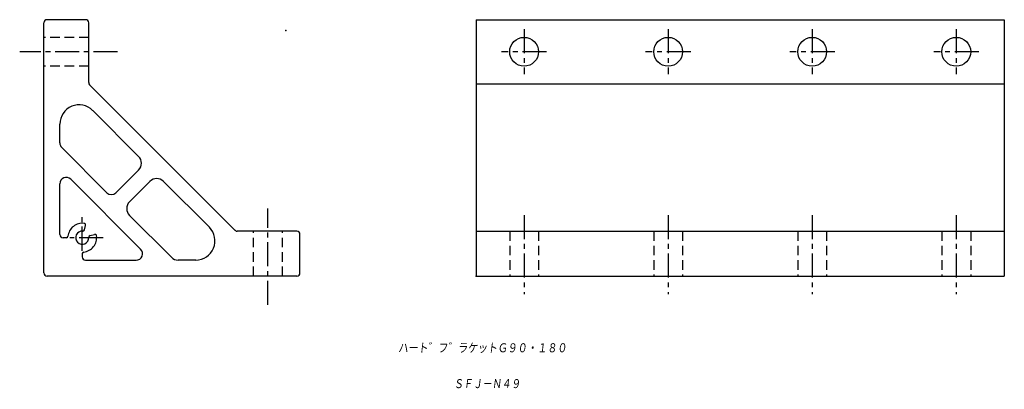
# Model space of a CAD drawing. Extents: x -105 to 203, y -97 to 18.
import ezdxf

# ---------------------------------------------------------------- set-up
doc = ezdxf.new("R2010")
doc.units = 0
doc.linetypes.add('CENTER', pattern=[12, 7.5, -1.5, 1.5, -1.5])
doc.linetypes.add('DASHED', pattern=[4.5, 3, -1.5])
doc.layers.get('0').update_dxf_attribs({"linetype": 'CONTINUOUS'})
doc.styles.get("Standard").update_dxf_attribs({"font": 'txt', "bigfont": 'BIGFONT'})

msp = doc.modelspace()

# ---------------------------------------------------------------- linework, layer by layer
at = {"color": 7, "linetype": 'CONTINUOUS'}
for p, q in [((-97.12, -60.74), (-97.12, 17.26)), ((-84.12, 18.26), (-96.12, 18.26)), ((-83.12, -1.33), (-83.12, 17.26)), ((37.88, 18.26), (202.88, 18.26)), ((37.88, 18.26), (37.88, -61.74)), ((202.88, 18.26), (202.88, -61.74)), ((-82.82, -2.04), (-37.41, -47.45)), ((37.88, -1.74), (202.88, -1.74)), ((-81.87, -10.06), (-67.54, -24.39)), ((-92.12, -20.2), (-92.12, -14.3)), ((-91.53, -21.61), (-77.44, -35.7)), ((-74.61, -35.7), (-67.54, -28.63)), ((-92.12, -48.74), (-92.12, -32.93)), ((-88.7, -31.51), (-66.89, -53.33)), ((-70.37, -38.53), (-64.01, -32.17)), ((-59.76, -32.17), (-45.43, -46.5)), ((-70.37, -42.78), (-57.28, -55.87)), ((-84.47, -47.33), (-84.09, -45.91)), ((-82.7, -49.1), (-81.28, -48.72)), ((-18.12, -47.74), (-36.7, -47.74)), ((-17.12, -60.74), (-17.12, -48.74)), ((37.88, -47.74), (202.88, -47.74)), ((-90.09, -49.74), (-91.12, -49.74)), ((-85.12, -54.72), (-85.12, -55.74)), ((-84.12, -56.74), (-68.3, -56.74)), ((-49.67, -56.74), (-55.16, -56.74)), ((-18.12, -61.74), (-96.12, -61.74)), ((37.88, -61.74), (202.88, -61.74))]:
    msp.add_line(p, q, dxfattribs=at)
at = {"color": 7, "linetype": 'DASHED'}
for p, q in [((-83.12, 12.76), (-97.12, 12.76)), ((-83.12, 3.76), (-97.12, 3.76)), ((-31.62, -61.74), (-31.62, -47.74)), ((-22.62, -61.74), (-22.62, -47.74)), ((48.38, -47.74), (48.38, -61.74)), ((57.38, -47.74), (57.38, -61.74)), ((93.38, -47.74), (93.38, -61.74)), ((102.38, -47.74), (102.38, -61.74)), ((138.38, -47.74), (138.38, -61.74)), ((147.38, -47.74), (147.38, -61.74)), ((183.38, -47.74), (183.38, -61.74)), ((192.38, -47.74), (192.38, -61.74))]:
    msp.add_line(p, q, dxfattribs=at)
at = {"color": 7, "linetype": 'CENTER'}
for p, q in [((52.88, 15.3), (52.88, 1.22)), ((97.88, 15.3), (97.88, 1.22)), ((142.88, 15.3), (142.88, 1.22)), ((187.88, 15.3), (187.88, 1.22)), ((-74.09, 8.26), (-104.67, 8.26)), ((59.92, 8.26), (45.84, 8.26)), ((104.92, 8.26), (90.84, 8.26)), ((149.92, 8.26), (135.84, 8.26)), ((194.92, 8.26), (180.84, 8.26)), ((-27.12, -70.67), (-27.12, -40.61)), ((52.88, -42.71), (52.88, -67.35)), ((97.88, -42.71), (97.88, -67.35)), ((142.88, -42.71), (142.88, -67.35)), ((187.88, -42.71), (187.88, -67.35)), ((-85.12, -53.8), (-85.12, -43.24)), ((-78.62, -49.74), (-89.03, -49.74))]:
    msp.add_line(p, q, dxfattribs=at)
at = {"color": 7, "linetype": 'CONTINUOUS'}
for centre in [(52.88, 8.26), (97.88, 8.26), (142.88, 8.26), (187.88, 8.26)]:
    msp.add_circle(centre, 4.5, dxfattribs=at)
for centre, radius, start, end in [((-96.12, 17.26), 1, 90, 180), ((-84.12, 17.26), 1, 360, 90), ((-82.12, -1.33), 1, 180, 225), ((-86.12, -14.3), 6, 45, 180), ((-90.12, -20.2), 2, 180, 225), ((-69.66, -26.51), 3, 315, 45), ((-90.12, -32.93), 2, 45, 180), ((-61.88, -34.29), 3, 45, 135), ((-76.03, -34.29), 2, 225, 315), ((-68.25, -40.65), 3, 135, 225), ((-85.12, -49.74), 4.5, 82.1807, 174.2608), ((-84.57, -45.78), 0.5, 345, 82.1807), ((-91.12, -48.74), 1, 180, 270), ((-85.12, -49.74), 2.05, 86.3077, 3.6927), ((-84.95, -47.2), 0.5, 266.3077, 345), ((-85.12, -49.74), 4.5, 275.7392, 7.8195), ((-82.57, -49.58), 0.5, 105, 183.6927), ((-81.15, -49.2), 0.5, 7.8195, 105), ((-49.67, -50.74), 6, 270, 45), ((-36.7, -46.74), 1, 225, 270), ((-18.12, -48.74), 1, 360, 90), ((-90.09, -49.24), 0.5, 270, 354.2608), ((-84.62, -54.72), 0.5, 95.7392, 180), ((-68.3, -54.74), 2, 270, 45), ((-84.12, -55.74), 1, 180, 270), ((-55.16, -53.74), 3, 225, 270), ((-96.12, -60.74), 1, 180, 270), ((-18.12, -60.74), 1, 270, 0)]:
    msp.add_arc(centre, radius, start, end, dxfattribs=at)
for p in [(-21.57, 14.91), (37.88, -61.74)]:
    msp.add_point(p, dxfattribs=at)

# ---------------------------------------------------------------- texts
at = {"color": 7, "linetype": 'CONTINUOUS', "oblique": 7}
for s, width, p in [('ハート゛フ゛ラケットＧ９０・１８０', 0.842742, (13.5, -85.8)), ('ＳＦＪ－Ｎ４９', 0.84635, (30.9, -96.98))]:
    msp.add_text(s, height=3.2, dxfattribs=dict(at, width=width)).set_placement(p)

doc.saveas('drawing.dxf')
